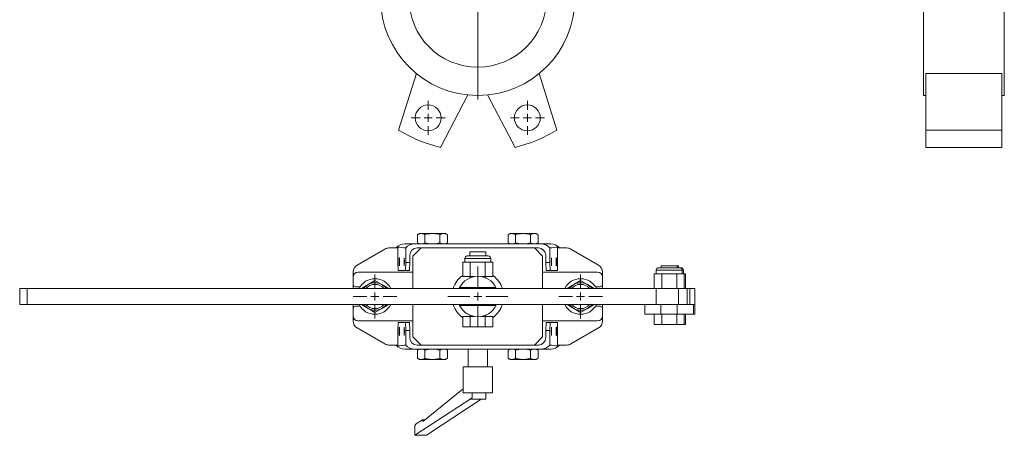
# Model space of a CAD drawing. Header units: millimetres. Extents: x -336 to 333, y 10 to 721.
# Tile 1 of 2: x -336 to 273, y 10 to 267. Entities that reach past the tile are written whole.
import ezdxf

# ---------------------------------------------------------------- set-up
doc = ezdxf.new("R2010")
doc.units = ezdxf.units.MM

# ---------------------------------------------------------------- blocks, each defined once
blk = doc.blocks.new('SW_CENTERMARKSYMBOL_0')
at = {"color": 0, "linetype": 'Continuous', "lineweight": 0}
for p, q in [((0, 5), (0, 62.5)), ((-5, 0), (-62.5, 0)), ((0, 0), (-2.5, 0)), ((0, 0), (0, 2.5)), ((0, 0), (0, -2.5)), ((0, 0), (2.5, 0)), ((5, 0), (62.5, 0)), ((0, -5), (0, -62.5))]:
    blk.add_line(p, q, dxfattribs=at)
blk = doc.blocks.new('SW_CENTERMARKSYMBOL_3')
at = {"color": 0, "linetype": 'Continuous', "lineweight": 0}
for p, q in [((0, 5), (0, 10.5)), ((-5, 0), (-10.5, 0)), ((0, 0), (-2.5, 0)), ((0, 0), (0, 2.5)), ((0, 0), (0, -2.5)), ((0, 0), (2.5, 0)), ((5, 0), (10.5, 0)), ((0, -5), (0, -10.5))]:
    blk.add_line(p, q, dxfattribs=at)
blk = doc.blocks.new('SW_CENTERMARKSYMBOL_4')
at = {"color": 0, "linetype": 'Continuous', "lineweight": 0}
for p, q in [((0, 5), (0, 10.5)), ((-5, 0), (-10.5, 0)), ((0, 0), (-2.5, 0)), ((0, 0), (0, 2.5)), ((0, 0), (0, -2.5)), ((0, 0), (2.5, 0)), ((5, 0), (10.5, 0)), ((0, -5), (0, -10.5))]:
    blk.add_line(p, q, dxfattribs=at)
blk = doc.blocks.new('SW_CENTERMARKSYMBOL_9')
at = {"color": 0, "linetype": 'Continuous', "lineweight": 0}
for p, q in [((0, 5), (0, 18.5)), ((-5, 0), (-18.5, 0)), ((0, 0), (-2.5, 0)), ((0, 0), (0, 2.5)), ((0, 0), (0, -2.5)), ((0, 0), (2.5, 0)), ((5, 0), (18.5, 0)), ((0, -5), (0, -18.5))]:
    blk.add_line(p, q, dxfattribs=at)
blk = doc.blocks.new('SW_CENTERMARKSYMBOL_10')
at = {"color": 0, "linetype": 'Continuous', "lineweight": 0}
for p, q in [((0, 5), (0, 13.5)), ((-5, 0), (-13.5, 0)), ((0, 0), (-2.5, 0)), ((0, 0), (0, 2.5)), ((0, 0), (0, -2.5)), ((0, 0), (2.5, 0)), ((5, 0), (13.5, 0)), ((0, -5), (0, -13.5))]:
    blk.add_line(p, q, dxfattribs=at)
blk = doc.blocks.new('SW_CENTERMARKSYMBOL_11')
at = {"color": 0, "linetype": 'Continuous', "lineweight": 0}
for p, q in [((0, 5), (0, 13.5)), ((-5, 0), (-13.5, 0)), ((0, 0), (-2.5, 0)), ((0, 0), (0, 2.5)), ((0, 0), (0, -2.5)), ((0, 0), (2.5, 0)), ((5, 0), (13.5, 0)), ((0, -5), (0, -13.5))]:
    blk.add_line(p, q, dxfattribs=at)

msp = doc.modelspace()

# ---------------------------------------------------------------- linework, layer by layer
at = {"color": 7, "linetype": 'Continuous', "lineweight": 15}
for p, q in [((222.54, 220.38), (222.54, 280.38)), ((272.54, 220.38), (272.54, 280.38)), ((-101.52, 198.93), (-90.51, 233.85)), ((-3.74, 198.93), (-14.75, 233.85)), ((271.04, 233.85), (224.04, 233.85)), ((224.04, 198.93), (224.04, 233.85)), ((271.04, 198.93), (271.04, 233.85)), ((-58.75, 220.69), (-75.65, 188.21)), ((-46.52, 220.69), (-29.61, 188.21)), ((222.54, 220.38), (224.04, 220.38)), ((271.04, 220.38), (272.54, 220.38)), ((271.04, 198.93), (224.04, 198.93)), ((224.04, 188.21), (224.04, 198.93)), ((271.04, 188.21), (271.04, 198.93)), ((271.04, 188.21), (224.04, 188.21)), ((-88.66, 135.01), (-89.87, 134.31)), ((-89.87, 134.31), (-89.87, 129.31)), ((-88.66, 135.01), (-87.88, 135.01)), ((-87.24, 135.01), (-87.88, 135.01)), ((-87.24, 135.01), (-81.27, 135.01)), ((-85.25, 134.31), (-85.25, 129.31)), ((-79.99, 135.01), (-81.27, 135.01)), ((-79.99, 135.01), (-74.02, 135.01)), ((-76.01, 134.31), (-76.01, 129.31)), ((-73.38, 135.01), (-74.02, 135.01)), ((-73.38, 135.01), (-72.6, 135.01)), ((-71.39, 134.31), (-72.6, 135.01)), ((-71.39, 134.31), (-71.39, 129.31)), ((-32.66, 135.01), (-33.87, 134.31)), ((-33.87, 134.31), (-33.87, 129.31)), ((-32.66, 135.01), (-31.88, 135.01)), ((-31.24, 135.01), (-31.88, 135.01)), ((-31.24, 135.01), (-25.27, 135.01)), ((-29.25, 134.31), (-29.25, 129.31)), ((-23.99, 135.01), (-25.27, 135.01)), ((-23.99, 135.01), (-18.02, 135.01)), ((-20.01, 134.31), (-20.01, 129.31)), ((-17.38, 135.01), (-18.02, 135.01)), ((-17.38, 135.01), (-16.6, 135.01)), ((-15.39, 134.31), (-16.6, 135.01)), ((-15.39, 134.31), (-15.39, 129.31)), ((-97.65, 128.61), (-91.54, 128.61)), ((-91.54, 128.61), (-52.63, 128.61)), ((-89.87, 129.31), (-88.66, 128.61)), ((-72.6, 128.61), (-71.39, 129.31)), ((-52.63, 128.61), (-13.72, 128.61)), ((-33.87, 129.31), (-32.66, 128.61)), ((-16.6, 128.61), (-15.39, 129.31)), ((-13.72, 128.61), (-7.61, 128.61)), ((-110.01, 125.44), (-127.13, 115.55)), ((-102.64, 126.11), (-107.51, 126.11)), ((-102.46, 126.11), (-102.64, 126.11)), ((-101.95, 126.11), (-102.46, 126.11)), ((-101.95, 126.11), (-101.95, 126.63)), ((-101.95, 117.11), (-101.95, 126.11)), ((-97.13, 117.11), (-97.13, 126.12)), ((-87.63, 126.11), (-92.63, 121.11)), ((-87.63, 126.11), (-90.13, 126.11)), ((-17.63, 126.11), (-87.63, 126.11)), ((-57.63, 123.81), (-57.63, 121.15)), ((-57.63, 123.81), (-47.63, 123.81)), ((-47.63, 121.15), (-47.63, 123.81)), ((-12.63, 121.11), (-17.63, 126.11)), ((-15.13, 126.11), (-17.63, 126.11)), ((-8.13, 126.12), (-8.13, 117.11)), ((-3.32, 126.63), (-3.32, 126.11)), ((-3.32, 126.11), (-3.32, 117.11)), ((-2.81, 126.11), (-3.32, 126.11)), ((-2.81, 126.11), (-2.62, 126.11)), ((2.24, 126.11), (-2.62, 126.11)), ((21.87, 115.55), (4.74, 125.44)), ((-101.95, 117.11), (-101.8, 112.11)), ((-97.28, 112.11), (-97.13, 117.11)), ((-97.13, 117.11), (-94.63, 117.11)), ((-94.63, 117.11), (-94.78, 112.11)), ((-94.63, 121.61), (-94.63, 117.11)), ((-92.63, 121.11), (-92.63, 101.11)), ((-61.87, 117.35), (-61.87, 108.41)), ((-61.87, 117.35), (-59.56, 117.35)), ((-60.63, 119.65), (-60.63, 117.35)), ((-59.56, 117.35), (-57.25, 117.35)), ((-59.13, 121.15), (-46.13, 121.15)), ((-57.25, 117.35), (-57.25, 108.41)), ((-57.25, 117.35), (-52.63, 117.35)), ((-52.63, 117.35), (-48.01, 117.35)), ((-48.01, 117.35), (-48.01, 108.41)), ((-48.01, 117.35), (-45.7, 117.35)), ((-45.7, 117.35), (-43.39, 117.35)), ((-44.63, 117.35), (-44.63, 119.65)), ((-43.39, 117.35), (-43.39, 108.41)), ((-12.63, 101.11), (-12.63, 121.11)), ((-10.63, 117.11), (-10.63, 121.61)), ((-10.63, 117.11), (-8.13, 117.11)), ((-10.48, 112.11), (-10.63, 117.11)), ((-8.13, 117.11), (-7.98, 112.11)), ((-3.47, 112.11), (-3.32, 117.11)), ((-129.63, 111.22), (-129.63, 108.11)), ((-92.63, 111.11), (-126.63, 111.11)), ((-101.8, 112.11), (-97.28, 112.11)), ((-94.78, 112.11), (-97.28, 112.11)), ((21.37, 111.11), (-12.63, 111.11)), ((-7.98, 112.11), (-10.48, 112.11)), ((-3.47, 112.11), (-7.98, 112.11)), ((24.37, 108.11), (24.37, 111.22)), ((56.35, 110.05), (56.35, 101.11)), ((56.35, 110.05), (58.66, 110.05)), ((57.59, 112.35), (57.59, 110.05)), ((58.66, 110.05), (60.97, 110.05)), ((59.09, 113.85), (72.09, 113.85)), ((60.59, 115.11), (60.59, 113.85)), ((60.59, 115.11), (70.59, 115.11)), ((60.97, 110.05), (60.97, 101.11)), ((60.97, 110.05), (65.59, 110.05)), ((65.59, 110.05), (70.21, 110.05)), ((70.21, 110.05), (70.21, 101.11)), ((70.21, 110.05), (72.51, 110.05)), ((70.59, 113.85), (70.59, 115.11)), ((70.59, 115.11), (71.37, 115.11)), ((71.37, 113.85), (71.37, 115.11)), ((72.09, 113.85), (72.87, 113.85)), ((72.51, 110.05), (74.82, 110.05)), ((73.59, 110.05), (73.59, 112.35)), ((74.37, 110.05), (74.37, 112.35)), ((74.82, 110.05), (74.82, 101.11)), ((74.82, 110.05), (75.61, 110.05)), ((75.61, 110.05), (75.61, 101.11)), ((-129.63, 108.11), (-129.63, 103.61)), ((-129.63, 103.61), (-129.63, 101.11)), ((-124.47, 101.11), (-120.38, 103.47)), ((-120.38, 103.47), (-116.13, 105.92)), ((-116.13, 105.92), (-111.88, 103.47)), ((-111.88, 103.47), (-107.79, 101.11)), ((-61.87, 108.41), (-57.25, 108.41)), ((-57.63, 108.41), (-57.63, 107.57)), ((-57.25, 108.41), (-54.86, 108.41)), ((-50.4, 108.41), (-48.01, 108.41)), ((-48.01, 108.41), (-43.39, 108.41)), ((-47.63, 107.57), (-47.63, 108.41)), ((6.62, 103.47), (2.53, 101.11)), ((10.87, 105.92), (6.62, 103.47)), ((15.12, 103.47), (10.87, 105.92)), ((19.21, 101.11), (15.12, 103.47)), ((24.37, 103.61), (24.37, 108.11)), ((24.37, 101.11), (24.37, 103.61)), ((-335.52, 101.11), (-335.52, 91.11)), ((-335.52, 101.11), (-330.88, 101.11)), ((-330.88, 101.11), (-330.88, 91.11)), ((57.55, 101.11), (-330.88, 101.11)), ((-128.13, 102.11), (-125.35, 102.11)), ((-64.09, 101.11), (-63.86, 101.61)), ((-41.41, 101.61), (-63.86, 101.61)), ((-57.63, 101.61), (-57.63, 101.11)), ((-47.63, 101.11), (-47.63, 101.61)), ((-41.41, 101.61), (-41.17, 101.11)), ((20.09, 102.11), (22.87, 102.11)), ((57.55, 91.11), (57.55, 101.11)), ((57.55, 101.11), (71.35, 101.11)), ((71.35, 101.11), (71.35, 91.11)), ((76.71, 101.11), (71.35, 101.11)), ((76.71, 91.11), (76.71, 101.11)), ((76.71, 101.11), (78.27, 101.11)), ((78.27, 91.11), (78.27, 101.11)), ((78.37, 101.11), (78.27, 101.11)), ((78.37, 91.11), (78.37, 101.11)), ((78.37, 101.11), (81.37, 101.11)), ((81.37, 101.11), (81.37, 91.11)), ((-330.88, 91.11), (-335.52, 91.11)), ((51.27, 91.11), (-330.88, 91.11)), ((-129.63, 91.11), (-129.63, 88.61)), ((-129.63, 88.61), (-129.63, 84.11)), ((-125.35, 90.11), (-128.13, 90.11)), ((-120.38, 88.75), (-124.47, 91.11)), ((-116.13, 86.29), (-120.38, 88.75)), ((-111.88, 88.75), (-116.13, 86.29)), ((-107.79, 91.11), (-111.88, 88.75)), ((-92.63, 91.11), (-92.63, 71.11)), ((-63.86, 90.61), (-64.09, 91.11)), ((-41.41, 90.61), (-63.86, 90.61)), ((-57.63, 91.11), (-57.63, 90.61)), ((-47.63, 90.61), (-47.63, 91.11)), ((-41.17, 91.11), (-41.41, 90.61)), ((-12.63, 71.11), (-12.63, 91.11)), ((2.53, 91.11), (6.62, 88.75)), ((6.62, 88.75), (10.87, 86.29)), ((10.87, 86.29), (15.12, 88.75)), ((15.12, 88.75), (19.21, 91.11)), ((22.87, 90.11), (20.09, 90.11)), ((24.37, 88.61), (24.37, 91.11)), ((24.37, 84.11), (24.37, 88.61)), ((50.56, 85.11), (50.56, 91.11)), ((51.27, 91.11), (60.5, 91.11)), ((60.5, 91.11), (60.5, 85.11)), ((70.5, 91.11), (60.5, 91.11)), ((70.5, 85.11), (70.5, 91.11)), ((70.5, 91.11), (80.56, 91.11)), ((80.56, 91.11), (80.56, 85.11)), ((81.3, 91.11), (80.56, 91.11)), ((81.37, 91.11), (81.3, 91.11)), ((81.4, 91.11), (81.37, 91.11)), ((81.4, 85.11), (81.4, 91.11)), ((-129.63, 84.11), (-129.63, 81)), ((-126.63, 81.11), (-92.63, 81.11)), ((-101.8, 80.11), (-101.95, 75.11)), ((-101.8, 80.11), (-97.28, 80.11)), ((-97.13, 75.11), (-97.28, 80.11)), ((-97.28, 80.11), (-94.78, 80.11)), ((-94.78, 80.11), (-94.63, 75.11)), ((-61.87, 77.41), (-61.87, 83.81)), ((-57.25, 83.81), (-61.87, 83.81)), ((-57.63, 84.65), (-57.63, 83.81)), ((-57.25, 77.41), (-57.25, 83.81)), ((-54.86, 83.81), (-57.25, 83.81)), ((-48.01, 83.81), (-50.4, 83.81)), ((-48.01, 77.41), (-48.01, 83.81)), ((-43.39, 83.81), (-48.01, 83.81)), ((-47.63, 83.81), (-47.63, 84.65)), ((-43.39, 77.41), (-43.39, 83.81)), ((-12.63, 81.11), (21.37, 81.11)), ((-10.63, 75.11), (-10.48, 80.11)), ((-10.48, 80.11), (-7.98, 80.11)), ((-7.98, 80.11), (-8.13, 75.11)), ((-3.47, 80.11), (-7.98, 80.11)), ((-3.32, 75.11), (-3.47, 80.11)), ((24.37, 81), (24.37, 84.11)), ((60.5, 85.11), (50.56, 85.11)), ((56.35, 78.71), (56.35, 85.11)), ((70.5, 85.11), (60.5, 85.11)), ((60.97, 78.71), (60.97, 85.11)), ((70.21, 78.71), (70.21, 85.11)), ((80.56, 85.11), (70.5, 85.11)), ((74.82, 78.71), (74.82, 85.11)), ((75.61, 78.71), (75.61, 85.11)), ((81.4, 85.11), (80.56, 85.11)), ((-127.13, 76.67), (-110.01, 66.78)), ((-101.95, 75.11), (-101.95, 66.11)), ((-97.13, 75.11), (-97.13, 66.1)), ((-94.63, 75.11), (-97.13, 75.11)), ((-94.63, 70.61), (-94.63, 75.11)), ((-57.25, 77.41), (-61.87, 77.41)), ((-48.01, 77.41), (-57.25, 77.41)), ((-43.39, 77.41), (-48.01, 77.41)), ((-10.63, 75.11), (-10.63, 70.61)), ((-8.13, 75.11), (-10.63, 75.11)), ((-8.13, 66.1), (-8.13, 75.11)), ((-3.32, 66.11), (-3.32, 75.11)), ((4.74, 66.78), (21.87, 76.67)), ((60.97, 78.71), (56.35, 78.71)), ((70.21, 78.71), (60.97, 78.71)), ((74.82, 78.71), (70.21, 78.71)), ((75.61, 78.71), (74.82, 78.71)), ((-92.63, 71.11), (-87.63, 66.11)), ((-17.63, 66.11), (-12.63, 71.11)), ((-107.51, 66.11), (-102.64, 66.11)), ((-102.46, 66.11), (-102.64, 66.11)), ((-101.95, 66.11), (-102.46, 66.11)), ((-101.95, 65.59), (-101.95, 66.11)), ((-91.54, 63.61), (-97.65, 63.61)), ((-91.54, 63.61), (-52.63, 63.61)), ((-87.63, 66.11), (-90.13, 66.11)), ((-88.66, 63.61), (-89.87, 62.91)), ((-89.87, 57.91), (-89.87, 62.91)), ((-87.63, 66.11), (-17.63, 66.11)), ((-85.25, 57.91), (-85.25, 62.91)), ((-76.01, 57.91), (-76.01, 62.91)), ((-71.39, 62.91), (-72.6, 63.61)), ((-71.39, 57.91), (-71.39, 62.91)), ((-58.63, 63.61), (-58.63, 52.65)), ((-52.63, 63.61), (-13.72, 63.61)), ((-46.63, 52.65), (-46.63, 63.61)), ((-32.66, 63.61), (-33.87, 62.91)), ((-33.87, 57.91), (-33.87, 62.91)), ((-29.25, 57.91), (-29.25, 62.91)), ((-20.01, 57.91), (-20.01, 62.91)), ((-15.13, 66.11), (-17.63, 66.11)), ((-15.39, 62.91), (-16.6, 63.61)), ((-15.39, 57.91), (-15.39, 62.91)), ((-7.61, 63.61), (-13.72, 63.61)), ((-3.32, 65.59), (-3.32, 66.11)), ((-2.81, 66.11), (-3.32, 66.11)), ((-2.81, 66.11), (-2.62, 66.11)), ((-2.62, 66.11), (2.24, 66.11)), ((-89.87, 57.91), (-88.66, 57.21)), ((-87.88, 57.21), (-88.66, 57.21)), ((-87.24, 57.21), (-87.88, 57.21)), ((-81.27, 57.21), (-87.24, 57.21)), ((-79.99, 57.21), (-81.27, 57.21)), ((-74.02, 57.21), (-79.99, 57.21)), ((-73.38, 57.21), (-74.02, 57.21)), ((-72.6, 57.21), (-73.38, 57.21)), ((-72.6, 57.21), (-71.39, 57.91)), ((-33.87, 57.91), (-32.66, 57.21)), ((-31.88, 57.21), (-32.66, 57.21)), ((-31.24, 57.21), (-31.88, 57.21)), ((-25.27, 57.21), (-31.24, 57.21)), ((-23.99, 57.21), (-25.27, 57.21)), ((-18.02, 57.21), (-23.99, 57.21)), ((-17.38, 57.21), (-18.02, 57.21)), ((-16.6, 57.21), (-17.38, 57.21)), ((-16.6, 57.21), (-15.39, 57.91)), ((-61.63, 52.65), (-61.63, 36.65)), ((-61.63, 52.65), (-43.63, 52.65)), ((-43.63, 36.65), (-43.63, 52.65)), ((-86.56, 18.96), (-61.63, 39.15)), ((-61.63, 36.65), (-43.63, 36.65)), ((-56.17, 36.65), (-56.17, 33.58)), ((-47.63, 32.65), (-47.63, 36.65)), ((-56.17, 33.58), (-91.41, 10.33)), ((-50.51, 32.65), (-84.34, 10.33)), ((-57.28, 32.65), (-47.63, 32.65)), ((-90.71, 17.33), (-86.86, 19.87)), ((-86.86, 19.87), (-86.56, 18.96)), ((-85.44, 19.87), (-86.86, 19.87)), ((-91.41, 16.33), (-90.71, 17.33)), ((-91.41, 10.33), (-91.41, 16.33)), ((-84.34, 10.33), (-91.41, 10.33))]:
    msp.add_line(p, q, dxfattribs=at)
at = {"color": 8, "linetype": 'Continuous', "lineweight": 15}
for p, q in [((-44.63, 119.65), (-60.63, 119.65)), ((73.59, 112.35), (57.59, 112.35)), ((74.37, 112.35), (73.59, 112.35))]:
    msp.add_line(p, q, dxfattribs=at)
at = {"color": 7, "linetype": 'Continuous', "lineweight": 15, "flags": 128}
for points in [[(-101.15, 117.61), (-101.14, 118.57), (-101.12, 119.38), (-101.1, 119.92), (-101.07, 120.11), (-101.04, 119.92), (-101.02, 119.38), (-101, 118.57), (-101, 117.61), (-101, 116.65), (-101.02, 115.84), (-101.04, 115.3), (-101.07, 115.11), (-101.1, 115.3), (-101.12, 115.84), (-101.14, 116.65), (-101.15, 117.61)], [(-98.13, 117.61), (-98.12, 118.57), (-98.1, 119.38), (-98.08, 119.92), (-98.05, 120.11), (-98.02, 119.92), (-98, 119.38), (-97.98, 118.57), (-97.98, 117.61), (-97.98, 116.65), (-98, 115.84), (-98.02, 115.3), (-98.05, 115.11), (-98.08, 115.3), (-98.1, 115.84), (-98.12, 116.65), (-98.13, 117.61)], [(-101.15, 74.61), (-101.14, 73.65), (-101.12, 72.84), (-101.1, 72.3), (-101.07, 72.11), (-101.04, 72.3), (-101.02, 72.84), (-101, 73.65), (-101, 74.61), (-101, 75.57), (-101.02, 76.38), (-101.04, 76.92), (-101.07, 77.11), (-101.1, 76.92), (-101.12, 76.38), (-101.14, 75.57), (-101.15, 74.61)], [(-98.13, 74.61), (-98.12, 73.65), (-98.1, 72.84), (-98.08, 72.3), (-98.05, 72.11), (-98.02, 72.3), (-98, 72.84), (-97.98, 73.65), (-97.98, 74.61), (-97.98, 75.57), (-98, 76.38), (-98.02, 76.92), (-98.05, 77.11), (-98.08, 76.92), (-98.1, 76.38), (-98.12, 75.57), (-98.13, 74.61)]]:
    msp.add_lwpolyline(points, dxfattribs=at)
at = {"color": 7, "linetype": 'Continuous', "lineweight": 15}
for centre, radius in [((-52.63, 280.38), 60), ((-52.63, 280.38), 42.5), ((-83.25, 206.47), 8), ((-22.02, 206.47), 8)]:
    msp.add_circle(centre, radius, dxfattribs=at)
for centre, radius, start, end in [((-52.63, 280.38), 95, 239.02555, 255.97445), ((-52.63, 280.38), 95, 284.02555, 300.97445), ((-107.51, 121.11), 5, 90, 120), ((2.24, 121.11), 5, 60, 90), ((-124.63, 111.22), 5, 120, 180), ((-59.13, 119.65), 1.5, 90, 180), ((-46.13, 119.65), 1.5, 0, 90), ((19.37, 111.22), 5, 0, 60), ((-126.63, 108.11), 3, 90, 180), ((21.37, 108.11), 3, 0, 90), ((59.09, 112.35), 1.5, 90, 180), ((72.09, 112.35), 1.5, 0, 90), ((72.87, 112.35), 1.5, 0, 90), ((-128.13, 103.61), 1.5, 180, 270), ((-116.13, 96.11), 11, 27.03569, 152.96431), ((-116.13, 96.11), 8.5, 36.03188, 143.96812), ((-52.63, 96.11), 16, 125.26439, 161.79004), ((-52.63, 96.11), 12.5, 26.10388, 153.89612), ((-52.63, 96.11), 16, 18.20996, 54.73561), ((10.87, 96.11), 11, 27.03569, 152.96431), ((10.87, 96.11), 8.5, 36.03188, 143.96812), ((22.87, 103.61), 1.5, 270, 0), ((-128.13, 88.61), 1.5, 90, 180), ((-116.13, 96.11), 11, 207.03569, 270), ((-116.13, 96.11), 8.5, 216.03188, 270), ((-116.13, 96.11), 8.5, 270, 323.96812), ((-116.13, 96.11), 11, 270, 332.96431), ((-52.63, 96.11), 16, 198.20996, 234.73561), ((-52.63, 96.11), 12.5, 206.10388, 333.89612), ((-52.63, 96.11), 16, 305.26439, 341.79004), ((10.87, 96.11), 11, 207.03569, 270), ((10.87, 96.11), 8.5, 216.03188, 270), ((10.87, 96.11), 8.5, 270, 323.96812), ((10.87, 96.11), 11, 270, 332.96431), ((22.87, 88.61), 1.5, 0, 90), ((-126.63, 84.11), 3, 180, 270), ((-124.63, 81), 5, 180, 240), ((21.37, 84.11), 3, 270, 0), ((19.37, 81), 5, 300, 0), ((-107.51, 71.11), 5, 240, 270), ((2.24, 71.11), 5, 270, 300)]:
    msp.add_arc(centre, radius, start, end, dxfattribs=at)
at = {"color": 8, "linetype": 'Continuous', "lineweight": 15}
for centre, start, end in [((-116.13, 96.11), 41.81031, 138.18969), ((10.87, 96.11), 41.81031, 138.18969), ((-116.13, 96.11), 221.81031, 270), ((-116.13, 96.11), 270, 318.18969), ((10.87, 96.11), 221.81031, 270), ((10.87, 96.11), 270, 318.18969)]:
    msp.add_arc(centre, 7.5, start, end, dxfattribs=at)
at = {"color": 7, "linetype": 'Continuous', "lineweight": 15}
for centre, major_axis, ratio, start_param, end_param in [((-97.65, 121.11), (0, 7.5), 0.968549, 0, 0.841069), ((-91.54, 121.11), (7.5, 0), 0.999455, 1.570796, 2.410617), ((-13.72, 121.11), (7.5, 0), 0.999455, 0.730976, 1.570796), ((-7.61, 121.11), (0, 7.5), 0.968549, 5.442117, 6.283185), ((-96.86, 121.11), (7.5, 0), 0.999455, 2.315009, 2.411865), ((-150.53, 121.11), (71.73, 0), 0.104564, 0.730976, 0.826583), ((-90.13, 121.61), (-4.5, 0), 0.999553, 4.712389, 6.283185), ((-15.13, 121.61), (4.5, 0), 0.999553, 0, 1.570796), ((45.27, 121.11), (71.73, 0), 0.104564, 2.315009, 2.410617), ((-8.4, 121.11), (7.5, 0), 0.999455, 0.729728, 0.826583), ((-90.13, 70.61), (-4.5, 0), 0.999553, 0, 1.570796), ((-15.13, 70.61), (4.5, 0), 0.999553, 4.712389, 6.283185), ((-97.65, 71.11), (0, 7.5), 0.968549, 2.300524, 3.141593), ((-96.86, 71.11), (-7.5, 0), 0.999455, 0.729728, 0.826583), ((-150.53, 71.11), (71.73, 0), 0.104564, 5.456602, 5.552209), ((-91.54, 71.11), (-7.5, 0), 0.999455, 0.730976, 1.570796), ((-13.72, 71.11), (-7.5, 0), 0.999455, 1.570796, 2.410617), ((45.27, 71.11), (71.73, 0), 0.104564, 3.872569, 3.968176), ((-7.61, 71.11), (0, 7.5), 0.968549, 3.141593, 3.982661), ((-8.4, 71.11), (-7.5, 0), 0.999455, 2.315009, 2.411865), ((-52.63, 33.58), (4.97, 1.82), 0.294295, 2.24914, 2.660438)]:
    msp.add_ellipse(centre, major_axis=major_axis, ratio=ratio, start_param=start_param, end_param=end_param, dxfattribs=at)
for centre in [(-7.13, 117.61), (-4.1, 117.61), (-7.13, 74.61), (-4.1, 74.61)]:
    msp.add_ellipse(centre, major_axis=(0, 2.5), ratio=0.029947, dxfattribs=at)
for points in [[(-87.88, 135.01), (-88.56, 134.95), (-89.22, 134.69), (-89.87, 134.31)], [(-85.25, 134.31), (-83.95, 134.68), (-82.63, 134.95), (-81.27, 135.01)], [(-79.99, 135.01), (-78.64, 134.95), (-77.31, 134.69), (-76.01, 134.31)], [(-74.02, 135.01), (-74.7, 134.95), (-75.36, 134.69), (-76.01, 134.31)], [(-31.88, 135.01), (-32.56, 134.95), (-33.22, 134.69), (-33.87, 134.31)], [(-29.25, 134.31), (-27.95, 134.68), (-26.63, 134.95), (-25.27, 135.01)], [(-23.99, 135.01), (-22.64, 134.95), (-21.31, 134.69), (-20.01, 134.31)], [(-18.02, 135.01), (-18.7, 134.95), (-19.36, 134.69), (-20.01, 134.31)], [(-87.24, 128.61), (-86.56, 128.67), (-85.9, 128.93), (-85.25, 129.31)], [(-73.38, 128.61), (-72.7, 128.67), (-72.04, 128.93), (-71.39, 129.31)], [(-31.24, 128.61), (-30.56, 128.67), (-29.9, 128.93), (-29.25, 129.31)], [(-17.38, 128.61), (-16.7, 128.67), (-16.04, 128.93), (-15.39, 129.31)], [(-87.24, 63.61), (-86.56, 63.55), (-85.9, 63.29), (-85.25, 62.91)], [(-85.25, 62.91), (-83.95, 63.28), (-82.63, 63.55), (-81.27, 63.61)], [(-79.99, 63.61), (-78.64, 63.55), (-77.31, 63.29), (-76.01, 62.91)], [(-73.38, 63.61), (-72.7, 63.55), (-72.04, 63.29), (-71.39, 62.91)], [(-31.24, 63.61), (-30.56, 63.55), (-29.9, 63.29), (-29.25, 62.91)], [(-29.25, 62.91), (-27.95, 63.28), (-26.63, 63.55), (-25.27, 63.61)], [(-23.99, 63.61), (-22.64, 63.55), (-21.31, 63.29), (-20.01, 62.91)], [(-17.38, 63.61), (-16.7, 63.55), (-16.04, 63.29), (-15.39, 62.91)], [(-87.88, 57.21), (-88.56, 57.27), (-89.22, 57.53), (-89.87, 57.91)], [(-74.02, 57.21), (-74.7, 57.27), (-75.36, 57.53), (-76.01, 57.91)], [(-31.88, 57.21), (-32.56, 57.27), (-33.22, 57.53), (-33.87, 57.91)], [(-18.02, 57.21), (-18.7, 57.27), (-19.36, 57.53), (-20.01, 57.91)]]:
    msp.add_open_spline(points, degree=3, dxfattribs=at)
for points in [[(-85.25, 134.31), (-85.57, 134.5), (-85.9, 134.65), (-86.56, 134.9), (-86.9, 134.98), (-87.24, 135.01)], [(-71.39, 134.31), (-71.71, 134.5), (-72.04, 134.65), (-72.7, 134.9), (-73.04, 134.98), (-73.38, 135.01)], [(-29.25, 134.31), (-29.57, 134.5), (-29.9, 134.65), (-30.56, 134.9), (-30.9, 134.98), (-31.24, 135.01)], [(-15.39, 134.31), (-15.71, 134.5), (-16.04, 134.65), (-16.7, 134.9), (-17.04, 134.98), (-17.38, 135.01)], [(-89.87, 129.31), (-89.55, 129.12), (-89.22, 128.96), (-88.56, 128.72), (-88.22, 128.64), (-87.88, 128.61)], [(-85.25, 129.31), (-84.61, 129.12), (-83.95, 128.96), (-82.62, 128.72), (-81.94, 128.64), (-81.27, 128.61)], [(-79.99, 128.61), (-79.32, 128.64), (-78.65, 128.72), (-77.33, 128.96), (-76.66, 129.12), (-76.01, 129.31)], [(-76.01, 129.31), (-75.69, 129.12), (-75.36, 128.96), (-74.7, 128.72), (-74.36, 128.64), (-74.02, 128.61)], [(-33.87, 129.31), (-33.55, 129.12), (-33.22, 128.96), (-32.56, 128.72), (-32.22, 128.64), (-31.88, 128.61)], [(-29.25, 129.31), (-28.61, 129.12), (-27.95, 128.96), (-26.62, 128.72), (-25.94, 128.64), (-25.27, 128.61)], [(-23.99, 128.61), (-23.32, 128.64), (-22.65, 128.72), (-21.33, 128.96), (-20.66, 129.12), (-20.01, 129.31)], [(-20.01, 129.31), (-19.69, 129.12), (-19.36, 128.96), (-18.7, 128.72), (-18.36, 128.64), (-18.02, 128.61)], [(-89.87, 62.91), (-89.55, 63.1), (-89.22, 63.25), (-88.56, 63.5), (-88.22, 63.58), (-87.88, 63.61)], [(-76.01, 62.91), (-75.69, 63.1), (-75.36, 63.25), (-74.7, 63.5), (-74.36, 63.58), (-74.02, 63.61)], [(-33.87, 62.91), (-33.55, 63.1), (-33.22, 63.25), (-32.56, 63.5), (-32.22, 63.58), (-31.88, 63.61)], [(-20.01, 62.91), (-19.69, 63.1), (-19.36, 63.25), (-18.7, 63.5), (-18.36, 63.58), (-18.02, 63.61)], [(-85.25, 57.91), (-85.57, 57.72), (-85.9, 57.56), (-86.56, 57.32), (-86.9, 57.24), (-87.24, 57.21)], [(-85.25, 57.91), (-84.61, 57.72), (-83.95, 57.56), (-82.62, 57.32), (-81.94, 57.24), (-81.27, 57.21)], [(-79.99, 57.21), (-79.32, 57.24), (-78.65, 57.32), (-77.33, 57.56), (-76.66, 57.72), (-76.01, 57.91)], [(-71.39, 57.91), (-71.71, 57.72), (-72.04, 57.56), (-72.7, 57.32), (-73.04, 57.24), (-73.38, 57.21)], [(-29.25, 57.91), (-29.57, 57.72), (-29.9, 57.56), (-30.56, 57.32), (-30.9, 57.24), (-31.24, 57.21)], [(-29.25, 57.91), (-28.61, 57.72), (-27.95, 57.56), (-26.62, 57.32), (-25.94, 57.24), (-25.27, 57.21)], [(-23.99, 57.21), (-23.32, 57.24), (-22.65, 57.32), (-21.33, 57.56), (-20.66, 57.72), (-20.01, 57.91)], [(-15.39, 57.91), (-15.71, 57.72), (-16.04, 57.56), (-16.7, 57.32), (-17.04, 57.24), (-17.38, 57.21)]]:
    msp.add_open_spline(points, degree=3, knots=[0, 0, 0, 0, 0.5, 0.5, 1, 1, 1, 1], dxfattribs=at)

# ---------------------------------------------------------------- block references
at = {"color": 7, "linetype": 'Continuous', "lineweight": 0}
for name, p in [('SW_CENTERMARKSYMBOL_0', (-52.63, 280.38)), ('SW_CENTERMARKSYMBOL_3', (-83.25, 206.47)), ('SW_CENTERMARKSYMBOL_4', (-22.02, 206.47)), ('SW_CENTERMARKSYMBOL_10', (-116.13, 96.11)), ('SW_CENTERMARKSYMBOL_9', (-52.63, 96.11)), ('SW_CENTERMARKSYMBOL_11', (10.87, 96.11))]:
    msp.add_blockref(name, p, dxfattribs=at)

doc.saveas('drawing.dxf')
